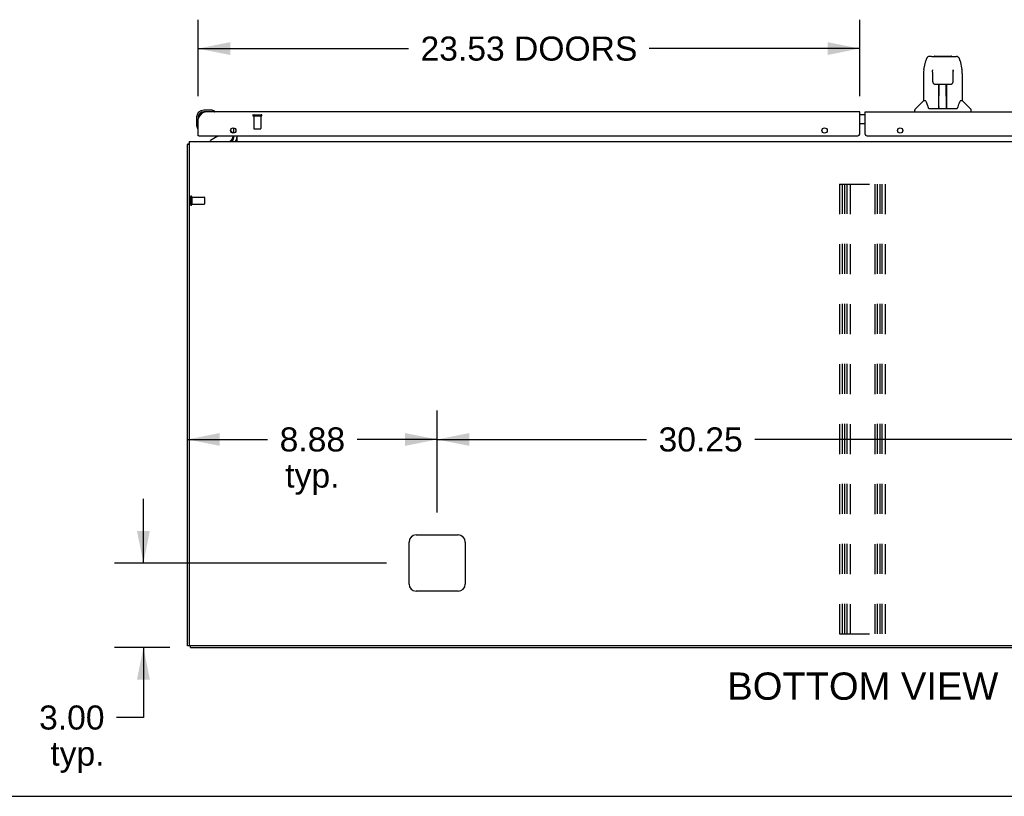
# Model space of a CAD drawing. Header units: inches. Extents: x 0 to 194, y 0 to 126.
# Tile 2 of 15: x 34 to 69, y 0 to 28. Entities that reach past the tile are written whole.
import ezdxf

# ---------------------------------------------------------------- set-up
doc = ezdxf.new("R2010")
doc.units = ezdxf.units.IN
doc.header["$LTSCALE"] = 10.674419
doc.header["$MEASUREMENT"] = 0
doc.linetypes.add('HIDDEN', pattern=[0.2, 0.1, -0.1])
doc.layers.get('0').update_dxf_attribs({"linetype": 'CONTINUOUS'})
for name, color, linetype in [('02___PRT_ALL_AXES', 7, 'CONTINUOUS'), ('DEFAULT_2', 8, 'HIDDEN'), ('DIMENSIONS', 7, 'CONTINUOUS')]:
    doc.layers.add(name, color=color, linetype=linetype)
doc.styles.get("Standard").update_dxf_attribs({"font": 'arial.ttf'})
doc.dimstyles.new('DIMSTYLE_4', dxfattribs={"dimtxt": 0.856237, "dimasz": 1.141649, "dimexe": 0.09, "dimexo": 0.07, "dimgap": 0.0375, "dimtad": 0, "dimtih": 1, "dimtoh": 1, "dimzin": 4, "dimdsep": 46, "dimtxsty": 'Standard', "dimblk": '_FILLED', "dimblk1": '_FILLED', "dimblk2": '_FILLED', "dimcen": 0.09, "dimazin": 1, "dimtfac": 1, "dimtdec": 3, "dimtofl": 0, "dimtmove": 0, "dimatfit": 3, "dimldrblk": '_FILLED', "dimfxl": 1, "dimtolj": 1, "dimtzin": 4, "dimarcsym": 0})

# ---------------------------------------------------------------- blocks, each defined once
blk = doc.blocks.new('_FILLED')
at = {"color": 0, "linetype": 'ByBlock'}
blk.add_solid([(0, 0), (-1, 0.2), (-1, -0.2)], dxfattribs=at)
blk = doc.blocks.new('*D11')
at = {"layer": 'DIMENSIONS', "color": 2, "linetype": 'Continuous'}
for p, q in [((40.308, 24.908), (40.308, 27.634)), ((63.839, 24.908), (63.839, 27.634)), ((40.308, 26.606), (47.794, 26.606)), ((63.839, 26.606), (56.353, 26.606))]:
    blk.add_line(p, q, dxfattribs=at)
at = {"layer": 'DIMENSIONS', "color": 2, "linetype": 'Continuous', "xscale": 1.1416490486, "yscale": 1.1416490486, "zscale": 1.1416490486, "rotation": 180}
blk.add_blockref('_FILLED', (40.308, 26.606), dxfattribs=at)
at = {"layer": 'DIMENSIONS', "color": 2, "linetype": 'Continuous', "xscale": 1.1416490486, "yscale": 1.1416490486, "zscale": 1.1416490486}
blk.add_blockref('_FILLED', (63.839, 26.606), dxfattribs=at)
at = {"layer": 'DIMENSIONS', "color": 2, "linetype": 'Continuous', "insert": (52.074, 27.034), "char_height": 0.85624, "width": 7.70295, "attachment_point": 2, "line_spacing_factor": 0.9}
blk.add_mtext('23.53 DOORS', dxfattribs=at)
blk = doc.blocks.new('*D22')
at = {"layer": 'DIMENSIONS', "color": 2, "linetype": 'Continuous'}
for p, q in [((38.362, 8.298), (38.362, 10.581)), ((47.009, 8.298), (37.334, 8.298)), ((39.3, 5.298), (37.334, 5.298)), ((38.362, 5.298), (38.362, 2.804)), ((38.362, 2.804), (37.407, 2.804))]:
    blk.add_line(p, q, dxfattribs=at)
at = {"layer": 'DIMENSIONS', "color": 2, "linetype": 'Continuous', "xscale": 1.1416490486, "yscale": 1.1416490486, "zscale": 1.1416490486}
for p, rotation in [((38.362, 8.298), 270), ((38.362, 5.298), 90)]:
    blk.add_blockref('_FILLED', p, dxfattribs=dict(at, rotation=rotation))
at = {"layer": 'DIMENSIONS', "color": 2, "linetype": 'Continuous', "insert": (36.979, 3.232), "char_height": 0.8562, "width": 2.3268, "attachment_point": 3, "line_spacing_factor": 0.9}
blk.add_mtext('3.00\\Ptyp.', dxfattribs=at)
blk = doc.blocks.new('*D23')
at = {"layer": 'DIMENSIONS', "color": 2, "linetype": 'Continuous'}
for p, q in [((48.808, 10.097), (48.808, 13.726)), ((39.933, 12.698), (42.779, 12.698)), ((48.808, 12.698), (45.962, 12.698))]:
    blk.add_line(p, q, dxfattribs=at)
at = {"layer": 'DIMENSIONS', "color": 2, "linetype": 'Continuous', "xscale": 1.1416490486, "yscale": 1.1416490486, "zscale": 1.1416490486, "rotation": 180}
blk.add_blockref('_FILLED', (39.933, 12.698), dxfattribs=at)
at = {"layer": 'DIMENSIONS', "color": 2, "linetype": 'Continuous', "xscale": 1.1416490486, "yscale": 1.1416490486, "zscale": 1.1416490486}
blk.add_blockref('_FILLED', (48.808, 12.698), dxfattribs=at)
at = {"layer": 'DIMENSIONS', "color": 2, "linetype": 'Continuous', "insert": (44.371, 13.126), "char_height": 0.8562, "width": 2.3268, "attachment_point": 2, "line_spacing_factor": 0.9}
blk.add_mtext('8.88\\Ptyp.', dxfattribs=at)
blk = doc.blocks.new('*D24')
at = {"layer": 'DIMENSIONS', "color": 2, "linetype": 'Continuous'}
for p, q in [((48.808, 10.097), (48.808, 13.726)), ((79.058, 10.097), (79.058, 13.726)), ((48.808, 12.698), (56.255, 12.698)), ((79.058, 12.698), (60.104, 12.698))]:
    blk.add_line(p, q, dxfattribs=at)
at = {"layer": 'DIMENSIONS', "color": 2, "linetype": 'Continuous', "xscale": 1.1416490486, "yscale": 1.1416490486, "zscale": 1.1416490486, "rotation": 180}
blk.add_blockref('_FILLED', (48.808, 12.698), dxfattribs=at)
at = {"layer": 'DIMENSIONS', "color": 2, "linetype": 'Continuous', "xscale": 1.1416490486, "yscale": 1.1416490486, "zscale": 1.1416490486}
blk.add_blockref('_FILLED', (79.058, 12.698), dxfattribs=at)
at = {"layer": 'DIMENSIONS', "color": 2, "linetype": 'Continuous', "insert": (58.179, 13.126), "char_height": 0.8562, "width": 2.99205, "attachment_point": 2, "line_spacing_factor": 0.9}
blk.add_mtext('30.25', dxfattribs=at)

msp = doc.modelspace()

# ---------------------------------------------------------------- linework, layer by layer
at = {"color": 7, "linetype": 'Continuous'}
for p, q in [((66.394, 26.324), (66.313, 26.324)), ((66.395, 26.324), (67.201, 26.324)), ((66.4, 26.324), (66.398, 26.324)), ((66.505, 26.336), (67.091, 26.336)), ((67.202, 26.324), (67.283, 26.324)), ((66.124, 25.864), (66.189, 26.17)), ((67.407, 26.17), (67.472, 25.864)), ((66.109, 25.721), (66.109, 24.749)), ((66.431, 25.812), (66.412, 25.812)), ((66.43, 25.848), (66.431, 25.845)), ((66.431, 25.845), (66.431, 25.841)), ((66.431, 25.841), (66.431, 25.833)), ((66.431, 25.833), (66.431, 25.823)), ((66.433, 25.701), (66.431, 25.823)), ((66.438, 25.418), (66.433, 25.701)), ((67.157, 25.418), (67.165, 25.83)), ((67.184, 25.812), (67.164, 25.812)), ((67.165, 25.838), (67.165, 25.843)), ((67.165, 25.83), (67.165, 25.838)), ((67.487, 25.721), (67.487, 24.749)), ((66.519, 25.34), (66.639, 25.34)), ((66.649, 24.494), (66.663, 25.341)), ((66.656, 24.925), (66.656, 25.34)), ((66.662, 25.277), (66.656, 25.277)), ((66.675, 25.341), (66.921, 25.341)), ((66.924, 24.474), (66.909, 25.341)), ((66.91, 25.277), (66.94, 25.277)), ((66.913, 25.341), (66.913, 25.277)), ((66.94, 24.474), (66.94, 25.34)), ((66.957, 25.34), (67.077, 25.34)), ((66.659, 25.116), (66.656, 25.116)), ((66.659, 25.104), (66.656, 25.104)), ((66.94, 25.116), (66.913, 25.116)), ((66.94, 25.104), (66.913, 25.104)), ((66.917, 24.875), (66.94, 24.875)), ((66.94, 24.871), (66.917, 24.871)), ((66.103, 24.744), (65.805, 24.446)), ((66.182, 24.749), (66.109, 24.749)), ((66.649, 24.546), (66.649, 24.52)), ((66.923, 24.52), (66.923, 24.546)), ((67.487, 24.749), (67.414, 24.749)), ((67.493, 24.744), (67.79, 24.446)), ((40.767, 24.416), (40.511, 24.416)), ((40.555, 24.356), (40.511, 24.356)), ((40.805, 24.413), (40.767, 24.416)), ((40.903, 24.369), (40.903, 24.369)), ((64.027, 24.252), (63.839, 24.252)), ((65.794, 24.356), (65.794, 24.418)), ((66.277, 24.497), (66.282, 24.49)), ((66.312, 24.474), (67.284, 24.474)), ((66.656, 24.474), (66.656, 24.478)), ((67.802, 24.356), (67.802, 24.418)), ((40.248, 24.153), (40.248, 23.896)), ((40.248, 23.896), (40.251, 23.858)), ((40.308, 24.153), (40.308, 24.109)), ((64.027, 23.932), (63.839, 23.932)), ((40.293, 23.767), (40.294, 23.764)), ((40.294, 23.764), (40.294, 23.763)), ((40.328, 23.502), (40.308, 23.502)), ((40.988, 23.475), (40.75, 23.337)), ((41.464, 23.692), (41.508, 23.648)), ((41.537, 23.502), (41.537, 23.455)), ((39.985, 23.194), (39.933, 23.194)), ((40.75, 23.298), (40.75, 23.337)), ((40.037, 5.35), (39.933, 5.35)), ((40.037, 5.298), (40.037, 5.351)), ((40.037, 5.298), (87.829, 5.298)), ((0, 0), (194.08, 0))]:
    msp.add_line(p, q, dxfattribs=at)
at = {"color": 3, "linetype": 'Continuous'}
for p, q in [((63.839, 24.356), (40.555, 24.356)), ((63.839, 23.564), (63.839, 24.356)), ((64.027, 23.564), (64.027, 24.356)), ((64.027, 24.356), (87.312, 24.356)), ((40.308, 23.502), (40.308, 24.109)), ((40.328, 23.502), (63.777, 23.502)), ((41.579, 23.598), (41.579, 23.781)), ((41.579, 23.44), (41.579, 23.502)), ((41.683, 23.502), (41.683, 23.298)), ((64.089, 23.502), (87.538, 23.502)), ((39.933, 5.35), (39.933, 23.194)), ((39.985, 23.298), (39.985, 5.412)), ((39.985, 23.298), (87.881, 23.298)), ((48.058, 9.298), (49.558, 9.298)), ((47.808, 7.548), (47.808, 9.048)), ((49.808, 9.048), (49.808, 7.548)), ((49.558, 7.298), (48.058, 7.298)), ((87.819, 5.35), (40.048, 5.35))]:
    msp.add_line(p, q, dxfattribs=at)
at = {"color": 7, "linetype": 'Continuous'}
for points in [[(66.313, 26.324), (66.309, 26.324), (66.294, 26.322), (66.279, 26.318), (66.265, 26.311), (66.253, 26.302), (66.242, 26.292), (66.232, 26.281), (66.224, 26.269), (66.217, 26.255), (66.21, 26.241), (66.204, 26.224), (66.198, 26.206), (66.192, 26.185), (66.189, 26.17)], [(67.383, 26.247), (67.377, 26.259), (67.37, 26.271), (67.363, 26.281), (67.355, 26.291), (67.345, 26.3), (67.335, 26.308), (67.323, 26.315), (67.31, 26.32), (67.297, 26.323), (67.283, 26.324)], [(67.407, 26.17), (67.404, 26.182), (67.399, 26.201), (67.394, 26.218), (67.389, 26.233), (67.383, 26.247)], [(66.124, 25.864), (66.118, 25.832), (66.112, 25.79), (66.109, 25.748), (66.109, 25.721)], [(66.43, 25.853), (66.43, 25.853), (66.43, 25.853), (66.43, 25.853), (66.43, 25.852), (66.43, 25.851), (66.43, 25.85), (66.43, 25.848)], [(67.165, 25.843), (67.165, 25.847), (67.165, 25.849), (67.165, 25.85), (67.165, 25.851), (67.165, 25.852), (67.165, 25.853), (67.165, 25.853)], [(67.487, 25.721), (67.486, 25.749), (67.483, 25.791), (67.478, 25.833), (67.472, 25.864)], [(66.438, 25.418), (66.439, 25.406), (66.443, 25.393), (66.448, 25.381), (66.455, 25.37), (66.464, 25.36), (66.475, 25.353), (66.486, 25.347), (66.498, 25.342), (66.51, 25.34), (66.518, 25.34)], [(66.639, 25.34), (66.642, 25.34), (66.651, 25.34), (66.66, 25.341), (66.668, 25.341), (66.675, 25.341)], [(66.921, 25.341), (66.929, 25.341), (66.938, 25.341), (66.946, 25.34), (66.955, 25.34), (66.957, 25.34)], [(67.078, 25.34), (67.087, 25.34), (67.099, 25.343), (67.111, 25.347), (67.122, 25.353), (67.132, 25.361), (67.141, 25.371), (67.148, 25.382), (67.153, 25.394), (67.156, 25.407), (67.157, 25.418)], [(66.179, 24.749), (66.184, 24.74), (66.198, 24.712), (66.213, 24.676), (66.228, 24.634), (66.245, 24.585), (66.259, 24.537)], [(66.259, 24.537), (66.262, 24.53), (66.267, 24.517), (66.271, 24.506), (66.277, 24.497)], [(67.319, 24.497), (67.324, 24.506), (67.329, 24.516), (67.334, 24.529), (67.336, 24.537)], [(67.336, 24.537), (67.351, 24.583), (67.367, 24.632), (67.382, 24.674), (67.397, 24.711), (67.411, 24.739), (67.417, 24.749)], [(40.903, 24.369), (40.901, 24.37), (40.9, 24.37), (40.898, 24.37), (40.896, 24.371)], [(66.282, 24.49), (66.288, 24.484), (66.295, 24.479), (66.302, 24.475), (66.31, 24.474), (66.312, 24.474)], [(67.284, 24.474), (67.285, 24.474), (67.293, 24.475), (67.301, 24.478), (67.307, 24.483)], [(67.307, 24.483), (67.313, 24.489), (67.319, 24.497)], [(40.294, 23.763), (40.295, 23.761), (40.295, 23.761)]]:
    msp.add_lwpolyline(points, dxfattribs=at)
at = {"color": 3, "linetype": 'Continuous'}
for points in [[(40.308, 24.109), (40.318, 24.124), (40.327, 24.139), (40.337, 24.154), (40.346, 24.168), (40.355, 24.183), (40.365, 24.197), (40.374, 24.21), (40.384, 24.224), (40.393, 24.237), (40.403, 24.249), (40.412, 24.261), (40.422, 24.273), (40.431, 24.283), (40.441, 24.294), (40.45, 24.303), (40.46, 24.312), (40.469, 24.32), (40.479, 24.327), (40.488, 24.334), (40.498, 24.34), (40.507, 24.345), (40.517, 24.349), (40.526, 24.352), (40.536, 24.354), (40.545, 24.355), (40.555, 24.356)], [(39.968, 23.209), (39.96, 23.208), (39.957, 23.207), (39.954, 23.206), (39.951, 23.206), (39.948, 23.205), (39.946, 23.204), (39.943, 23.203), (39.941, 23.203), (39.939, 23.202), (39.937, 23.201), (39.936, 23.2), (39.935, 23.199), (39.934, 23.198), (39.934, 23.196), (39.933, 23.195), (39.933, 23.194)], [(39.985, 23.214), (39.983, 23.213), (39.979, 23.212), (39.975, 23.211), (39.971, 23.21), (39.968, 23.209)]]:
    msp.add_lwpolyline(points, dxfattribs=at)
for centre in [(41.558, 23.69), (62.589, 23.69), (65.277, 23.69)]:
    msp.add_circle(centre, 0.094, dxfattribs=at)
at = {"color": 7, "linetype": 'Continuous'}
for centre, radius, start, end in [((66.505, 26.316), 0.0197, 90, 156.393), ((67.091, 26.316), 0.0197, 23.607, 90), ((66.117, 24.73), 0.0197, 90, 135), ((67.479, 24.73), 0.0197, 45, 90), ((40.511, 24.153), 0.263, 90, 180), ((40.511, 24.153), 0.203, 90, 180), ((40.767, 24.166), 0.25, 59.1101, 90), ((40.888, 24.371), 0.015, 270, 353.6204), ((40.888, 24.367), 0.015, 6.3796, 59.1101), ((65.833, 24.418), 0.0394, 135, 180), ((66.668, 24.494), 0.0197, 179, 270), ((66.668, 24.494), 0.0197, 260.739, 269.9232), ((66.904, 24.494), 0.0197, 270, 1), ((66.904, 24.494), 0.0197, 270.0771, 272.6469), ((67.762, 24.418), 0.0394, 0, 45), ((40.498, 23.896), 0.25, 180, 210.8899), ((40.296, 23.776), 0.015, 210.8899, 263.6204), ((40.293, 23.776), 0.015, 276.3796, 360), ((40.938, 23.561), 0.1, 300.092, 323.4532), ((41.437, 23.577), 0.1, 12.3893, 45), ((41.38, 23.455), 0.157, 270, 360), ((41.437, 23.44), 0.246, 324.669, 360)]:
    msp.add_arc(centre, radius, start, end, dxfattribs=at)
at = {"color": 3, "linetype": 'Continuous'}
for centre, radius, start, end in [((40.555, 24.109), 0.246, 90, 180), ((40.328, 23.522), 0.02, 180, 270), ((63.777, 23.564), 0.0625, 270, 360), ((64.089, 23.564), 0.0625, 180, 270), ((41.437, 23.44), 0.142, 270, 360), ((48.058, 9.048), 0.25, 90, 180), ((49.558, 9.048), 0.25, 0, 90), ((48.058, 7.548), 0.25, 180, 270), ((49.558, 7.548), 0.25, 270, 360), ((40.048, 5.412), 0.0625, 180, 270)]:
    msp.add_arc(centre, radius, start, end, dxfattribs=at)
at = {"color": 7, "linetype": 'Continuous'}
for centre, major_axis, start_param, end_param in [((66.648, 24.513), (0, 0.0394), -2.940151, -2.835574), ((66.924, 24.513), (0.0394, 0), -1.876815, -1.570796)]:
    msp.add_ellipse(centre, major_axis=major_axis, ratio=1, start_param=start_param, end_param=end_param, dxfattribs=at)
at = {"layer": '02___PRT_ALL_AXES', "color": 8, "linetype": 'HIDDEN'}
for p, q in [((42.288, 24.209), (42.288, 23.762)), ((42.288, 24.209), (42.536, 24.209)), ((42.536, 24.209), (42.536, 23.762)), ((40.08, 21.318), (40.08, 21.07)), ((40.08, 21.318), (40.527, 21.318)), ((40.08, 21.07), (40.527, 21.07))]:
    msp.add_line(p, q, dxfattribs=at)
at = {"layer": '02___PRT_ALL_AXES', "color": 7, "linetype": 'Continuous'}
for start, end in [(175.1015, 175.5324), (170.8498, 171.3733)]:
    msp.add_arc((40.511, 24.153), 0.263, start, end, dxfattribs=at)
at = {"layer": 'DEFAULT_2', "color": 8, "linetype": 'HIDDEN'}
for p, q in [((42.27, 24.252), (42.554, 24.252)), ((42.27, 24.209), (42.554, 24.209)), ((42.298, 23.752), (42.526, 23.752)), ((63.121, 21.777), (63.121, 5.777)), ((63.121, 21.777), (64.746, 21.777)), ((63.225, 5.777), (63.225, 21.777)), ((63.314, 5.777), (63.314, 21.777)), ((63.392, 5.777), (63.392, 21.777)), ((63.496, 21.777), (63.496, 5.777)), ((64.371, 21.777), (64.371, 5.777)), ((64.475, 5.777), (64.475, 21.777)), ((64.564, 5.777), (64.564, 21.777)), ((64.642, 5.777), (64.642, 21.777)), ((64.746, 21.777), (64.746, 5.777)), ((40.037, 21.336), (40.037, 21.052)), ((40.08, 21.336), (40.08, 21.052)), ((40.537, 21.308), (40.537, 21.08)), ((63.121, 5.777), (64.746, 5.777))]:
    msp.add_line(p, q, dxfattribs=at)
for centre, radius, start, end in [((42.27, 24.23), 0.0215, 90, 270), ((42.554, 24.23), 0.0215, 270, 90), ((42.298, 23.762), 0.01, 180, 270), ((42.526, 23.762), 0.01, 270, 360), ((40.059, 21.336), 0.0215, 0, 180), ((40.059, 21.052), 0.0215, 180, 360), ((40.527, 21.308), 0.01, 0, 90), ((40.527, 21.08), 0.01, 270, 360)]:
    msp.add_arc(centre, radius, start, end, dxfattribs=at)

# ---------------------------------------------------------------- texts
at = {"layer": 'DIMENSIONS', "color": 2, "linetype": 'Continuous', "insert": (63.949, 4.406), "char_height": 0.9704, "width": 9.61744, "attachment_point": 2, "line_spacing_factor": 0.9}
msp.add_mtext('BOTTOM VIEW', dxfattribs=at)

# ---------------------------------------------------------------- dimensions: what is measured, and where the dimension line sits
at = {"layer": 'DIMENSIONS', "color": 2, "linetype": 'Continuous'}
for base, p1, p2, text, picture, middle in [((63.839, 26.606), (40.308, 24.838), (63.839, 24.838), '<> DOORS', '*D11', (52.074, 26.606)), ((48.808072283, 12.698335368), (39.933072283, 23.089726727), (48.808072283, 10.026881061), '<>\\Ptyp.', '*D23', (44.370572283, 12.056157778))]:
    dim = msp.add_linear_dim(base=base, p1=p1, p2=p2, text=text, dimstyle='DIMSTYLE_4', dxfattribs=at)
    dim.commit()
    dim.dimension.update_dxf_attribs({"geometry": picture, "text_midpoint": middle, "dimtype": 160})
dim = msp.add_linear_dim(base=(79.058, 12.698), p1=(48.808, 10.027), p2=(79.058, 10.027), dimstyle='DIMSTYLE_4', dxfattribs=at)
dim.commit()
dim.dimension.update_dxf_attribs({"geometry": '*D24', "text_midpoint": (58.181, 12.694), "dimtype": 160})
dim = msp.add_linear_dim(base=(38.362, 8.298), p1=(37.264, 5.298), p2=(47.079, 8.298), angle=90, text='<>\\Ptyp.', dimstyle='DIMSTYLE_4', dxfattribs=at)
dim.commit()
dim.dimension.update_dxf_attribs({"geometry": '*D22', "text_midpoint": (35.815, 2.162), "dimtype": 160})

doc.saveas('drawing.dxf')
